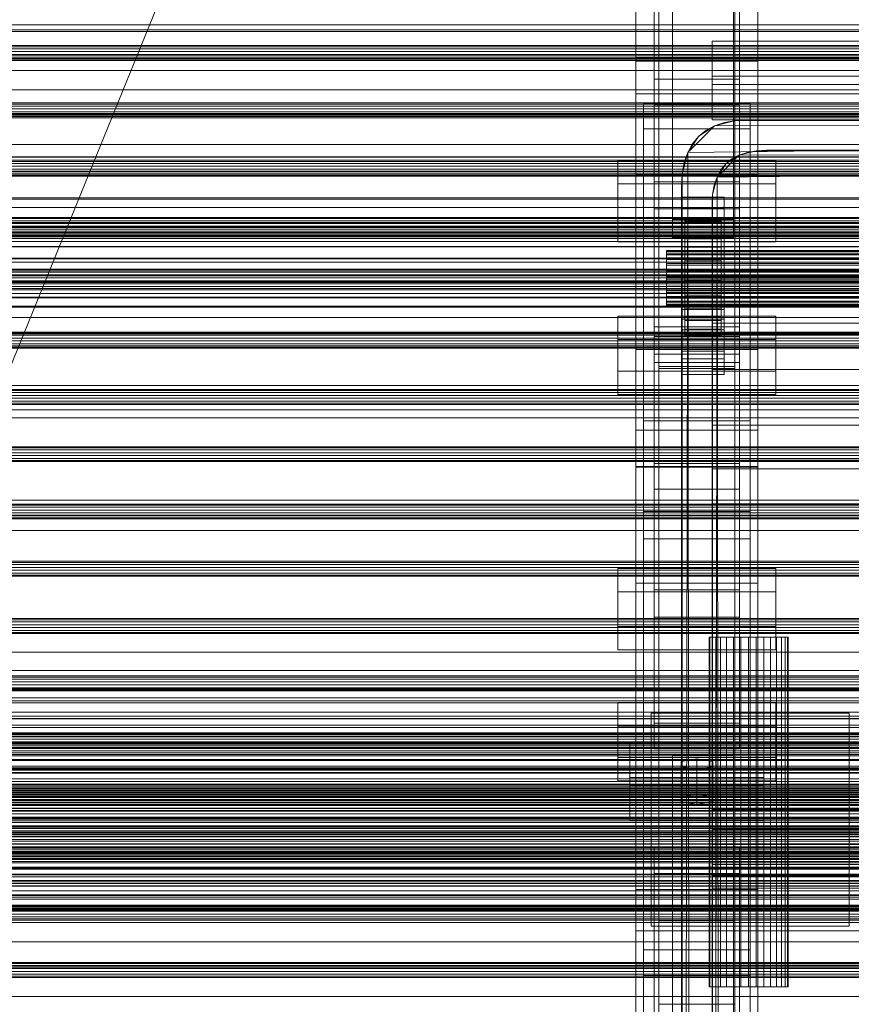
# Model space of a CAD drawing. Header units: millimetres. Extents: x -2233 to 65662, y -50530 to 6847.
# Tile 224 of 256: x -652 to -379, y -33506 to -33182. Entities that reach past the tile are written whole.
import ezdxf

# ---------------------------------------------------------------- set-up
doc = ezdxf.new("R2010")
doc.units = ezdxf.units.MM
for name, color, linetype, lineweight in [('COTAS_O', 1, 'Continuous', 0), ('frontal_C01', 7, 'Continuous', 0), ('frontal_C02', 7, 'Continuous', 0), ('frontal_C03', 7, 'Continuous', 0), ('frontal_dosificador', 7, 'Continuous', 0), ('frontal_mezcladora', 7, 'Continuous', 0), ('frontal_secador', 7, 'Continuous', 0)]:
    doc.layers.add(name, color=color, linetype=linetype, lineweight=lineweight)
doc.dimstyles.new('R19_100', dxfattribs={"dimtxt": 250, "dimasz": 150, "dimexe": 150, "dimexo": 80, "dimgap": 100, "dimtad": 1, "dimtih": 1, "dimtoh": 1, "dimdsep": 46, "dimcen": 0.09, "dimadec": 0, "dimazin": 0, "dimtfac": 1, "dimtdec": 4, "dimtofl": 0, "dimtmove": 0, "dimatfit": 3, "dimfxl": 1, "dimtolj": 1, "dimtzin": 0, "dimarcsym": 0})

# ---------------------------------------------------------------- blocks, each defined once
blk = doc.blocks.new('DIM_R32_39')
at = {"layer": 'COTAS_O'}
for p, q in [((-1725, -33700), (-1575, -33655)), ((1725, -33700), (1575, -33655)), ((-1725, -34400), (-1725, -33700)), ((-1725, -33700), (1725, -33700)), ((-1725, -33700), (-1575, -33745)), ((1725, -33700), (1575, -33745)), ((1725, -34400), (1725, -33700))]:
    blk.add_line(p, q, dxfattribs=at)
blk.add_text('3450 O', height=250, dxfattribs=at).set_placement((0, -33600))
blk = doc.blocks.new('DIM_R32_42')
at = {"layer": 'COTAS_O'}
for p, q in [((-650, -33700), (50, -33700)), ((50, -33700), (5, -33850)), ((50, -34900), (50, -33700)), ((50, -33700), (95, -33850)), ((50, -34900), (5, -34750)), ((50, -34900), (95, -34750)), ((-650, -34900), (50, -34900))]:
    blk.add_line(p, q, dxfattribs=at)
blk.add_text('1200 O', height=250, rotation=90, dxfattribs=at).set_placement((-50, -34300))

msp = doc.modelspace()

# ---------------------------------------------------------------- linework, layer by layer
at = {"layer": 'frontal_C01'}
for p, q in [((-450, -33194.59), (-450, -33043.584)), ((-410, -33043.584), (-410, -33194.59)), ((-450, -33232.964), (-450, -33081.958)), ((-410, -33232.964), (-410, -33081.958)), ((-425, -33203.46), (-425, -33189.122)), ((-425, -33189.122), (425, -33189.122)), ((-425, -33200.634), (-425, -33189.122)), ((-410, -33194.59), (-450, -33194.59)), ((-450, -33194.59), (-450, -33232.964)), ((-450, -33290.556), (-450, -33194.59)), ((-410, -33232.964), (-410, -33194.59)), ((-410, -33194.59), (-410, -33290.556)), ((-444, -33210.118), (-444, -33201.65)), ((-444, -33201.65), (-416, -33201.65)), ((-444, -33286.267), (-444, -33201.65)), ((425, -33200.634), (-425, -33200.634)), ((-425, -33200.634), (-425, -33214.972)), ((-416, -33201.65), (-416, -33210.118)), ((-416, -33201.65), (-416, -33286.267)), ((425, -33203.46), (-425, -33203.46)), ((-425, -33203.46), (-425, -33214.972)), ((-447.5, -33218.011), (-447.5, -33209.543)), ((-447.5, -33209.543), (-412.5, -33209.543)), ((-447.5, -33487.752), (-447.5, -33209.543)), ((-412.5, -33209.543), (-412.5, -33218.011)), ((-412.5, -33209.543), (-412.5, -33487.752)), ((-416, -33210.118), (-444, -33210.118)), ((-444, -33210.118), (-444, -33294.735)), ((-416, -33294.735), (-416, -33210.118)), ((-425, -33214.972), (425, -33214.972)), ((-412.5, -33218.011), (-447.5, -33218.011)), ((-447.5, -33496.219), (-447.5, -33218.011)), ((-412.5, -33496.219), (-412.5, -33218.011)), ((-450, -33232.964), (-410, -33232.964)), ((-450, -33328.93), (-450, -33232.964)), ((-410, -33328.93), (-410, -33232.964)), ((-456, -33297.614), (-456, -33279.55)), ((-456, -33279.55), (-404, -33279.55)), ((-456, -33287.225), (-456, -33279.55)), ((-404, -33279.55), (-404, -33297.614)), ((-404, -33279.55), (-404, -33287.225)), ((-404, -33287.225), (-456, -33287.225)), ((-456, -33287.225), (-456, -33305.289)), ((-416, -33286.267), (-444, -33286.267)), ((-444, -33286.267), (-444, -33294.735)), ((-416, -33294.735), (-416, -33286.267)), ((-404, -33305.289), (-404, -33287.225)), ((-410, -33290.556), (-450, -33290.556)), ((-450, -33290.556), (-450, -33328.93)), ((-450, -33629.261), (-450, -33290.556)), ((-410, -33328.93), (-410, -33290.556)), ((-410, -33290.556), (-410, -33629.261)), ((-444, -33294.735), (-416, -33294.735)), ((-442.5, -33323.439), (-442.5, -33296.047)), ((-442.5, -33296.047), (-417.5, -33296.047)), ((-442.5, -33296.047), (-442.5, -33478.29)), ((-417.5, -33296.75), (-442.5, -33296.75)), ((-442.5, -33296.75), (-442.5, -33322.736)), ((-442.5, -33913.664), (-442.5, -33296.75)), ((-417.5, -33296.047), (-417.5, -33323.439)), ((-417.5, -33478.29), (-417.5, -33296.047)), ((-417.5, -33322.736), (-417.5, -33296.75)), ((-417.5, -33296.75), (-417.5, -33913.664)), ((-404, -33297.614), (-456, -33297.614)), ((-456, -33297.614), (-456, -33305.289)), ((-404, -33305.289), (-404, -33297.614)), ((-456, -33305.289), (-404, -33305.289)), ((-447.5, -33313.977), (-447.5, -33305.509)), ((-447.5, -33305.509), (-412.5, -33305.509)), ((-447.5, -33583.718), (-447.5, -33305.509)), ((-412.5, -33305.509), (-412.5, -33313.977)), ((-412.5, -33305.509), (-412.5, -33583.718)), ((-412.5, -33313.977), (-447.5, -33313.977)), ((-447.5, -33592.186), (-447.5, -33313.977)), ((-425, -33329.738), (-425, -33315.399)), ((-425, -33315.399), (425, -33315.399)), ((-425, -33326.911), (-425, -33315.399)), ((-412.5, -33592.186), (-412.5, -33313.977)), ((-410, -33316.996), (-450, -33316.996)), ((-450, -33316.996), (-450, -33364.963)), ((-450, -33468.002), (-450, -33316.996)), ((-410, -33364.963), (-410, -33316.996)), ((-410, -33316.996), (-410, -33468.002)), ((-442.5, -33322.736), (-417.5, -33322.736)), ((-442.5, -33939.649), (-442.5, -33322.736)), ((-417.5, -33939.649), (-417.5, -33322.736)), ((-417.5, -33323.439), (-442.5, -33323.439)), ((-442.5, -33323.439), (-442.5, -33505.682)), ((-417.5, -33323.439), (-417.5, -33505.682)), ((-450, -33328.93), (-410, -33328.93)), ((-450, -33667.635), (-450, -33328.93)), ((-444, -33336.396), (-444, -33327.928)), ((-444, -33327.928), (-416, -33327.928)), ((-444, -33413.281), (-444, -33327.928)), ((425, -33326.911), (-425, -33326.911)), ((-425, -33326.911), (-425, -33341.25)), ((-416, -33327.928), (-416, -33336.396)), ((-416, -33327.928), (-416, -33413.281)), ((-410, -33667.635), (-410, -33328.93)), ((425, -33329.738), (-425, -33329.738)), ((-425, -33329.738), (-425, -33341.25)), ((-416, -33336.396), (-444, -33336.396)), ((-444, -33336.396), (-444, -33421.749)), ((-416, -33421.749), (-416, -33336.396)), ((-425, -33341.25), (425, -33341.25)), ((-450, -33364.963), (-410, -33364.963)), ((-450, -33515.969), (-450, -33364.963)), ((-410, -33515.969), (-410, -33364.963)), ((-456, -33424.629), (-456, -33406.564)), ((-456, -33406.564), (-404, -33406.564)), ((-456, -33414.239), (-456, -33406.564)), ((-404, -33406.564), (-404, -33424.629)), ((-404, -33406.564), (-404, -33414.239)), ((-416, -33413.281), (-444, -33413.281)), ((-444, -33413.281), (-444, -33421.749)), ((-416, -33421.749), (-416, -33413.281)), ((-404, -33414.239), (-456, -33414.239)), ((-456, -33414.239), (-456, -33432.303)), ((-404, -33432.303), (-404, -33414.239)), ((-452, -33433.76), (-452, -33419.648)), ((-452, -33419.648), (-408, -33419.648)), ((-452, -33431.16), (-452, -33419.648)), ((-408, -33419.648), (-408, -33433.76)), ((-408, -33419.648), (-408, -33431.16)), ((-444, -33421.749), (-416, -33421.749)), ((-404, -33424.629), (-456, -33424.629)), ((-456, -33424.629), (-456, -33432.303)), ((-438, -33429.527), (-438, -33423.882)), ((-438, -33423.882), (-418, -33423.882)), ((-438, -33562.219), (-438, -33423.882)), ((-430, -33425.011), (-435.196, -33425.857)), ((-435.196, -33425.857), (-435.196, -33427.551)), ((-435.196, -33437.369), (-435.196, -33425.857)), ((-424.804, -33425.857), (-430, -33425.011)), ((-430, -33436.523), (-430, -33425.011)), ((-424.804, -33427.551), (-424.804, -33425.857)), ((-424.804, -33437.369), (-424.804, -33425.857)), ((-418, -33423.882), (-418, -33429.527)), ((-418, -33423.882), (-418, -33562.219)), ((-404, -33432.303), (-404, -33424.629)), ((-418, -33429.527), (-438, -33429.527)), ((-438, -33429.527), (-438, -33567.864)), ((-435.196, -33427.551), (-430, -33428.398)), ((-435.196, -33439.063), (-435.196, -33427.551)), ((-430, -33428.398), (-424.804, -33427.551)), ((-430, -33428.398), (-430, -33439.91)), ((-424.804, -33439.063), (-424.804, -33427.551)), ((-418, -33567.864), (-418, -33429.527)), ((-456, -33432.303), (-404, -33432.303)), ((-408, -33431.16), (-452, -33431.16)), ((-452, -33431.16), (-452, -33445.273)), ((-408, -33445.273), (-408, -33431.16)), ((-408, -33433.76), (-452, -33433.76)), ((-452, -33433.76), (-452, -33445.273)), ((-408, -33445.273), (-408, -33433.76)), ((-435.196, -33437.369), (-430, -33436.523)), ((-435.196, -33439.063), (-435.196, -33437.369)), ((-430, -33439.91), (-435.196, -33439.063)), ((-430, -33436.523), (-424.804, -33437.369)), ((-424.804, -33439.063), (-430, -33439.91)), ((-424.804, -33437.369), (-424.804, -33439.063)), ((-425, -33456.015), (-425, -33441.677)), ((-425, -33441.677), (425, -33441.677)), ((-425, -33453.189), (-425, -33441.677)), ((-452, -33445.273), (-408, -33445.273)), ((-444, -33462.673), (-444, -33454.206)), ((-444, -33454.206), (-416, -33454.206)), ((-444, -33540.296), (-444, -33454.206)), ((425, -33453.189), (-425, -33453.189)), ((-425, -33453.189), (-425, -33467.528)), ((-416, -33454.206), (-416, -33462.673)), ((-416, -33454.206), (-416, -33540.296)), ((425, -33456.015), (-425, -33456.015)), ((-425, -33456.015), (-425, -33467.528)), ((-416, -33462.673), (-444, -33462.673)), ((-444, -33462.673), (-444, -33548.763)), ((-416, -33548.763), (-416, -33462.673)), ((-410, -33468.002), (-450, -33468.002)), ((-450, -33468.002), (-450, -33515.969)), ((-450, -33563.968), (-450, -33468.002)), ((-425, -33467.528), (425, -33467.528)), ((-410, -33515.969), (-410, -33468.002)), ((-410, -33468.002), (-410, -33563.968)), ((-417.5, -33478.29), (-442.5, -33478.29)), ((-442.5, -33478.29), (-442.5, -33505.682)), ((-417.5, -33505.682), (-417.5, -33478.29)), ((-450, -33492.834), (-450, -33481.544)), ((-450, -33481.544), (450, -33481.544)), ((-450, -33515.121), (-450, -33481.544)), ((-412.5, -33487.752), (-447.5, -33487.752)), ((-447.5, -33487.752), (-447.5, -33496.219)), ((-412.5, -33496.219), (-412.5, -33487.752)), ((450, -33492.834), (-450, -33492.834)), ((-450, -33492.834), (-450, -33526.411)), ((-447.5, -33496.219), (-412.5, -33496.219)), ((-442.5, -33505.682), (-417.5, -33505.682))]:
    msp.add_line(p, q, dxfattribs=at)
at = {"layer": 'frontal_C02'}
for p, q in [((-450, -33329.126), (-450, -32971.464)), ((-410, -32971.464), (-410, -33329.126)), ((-442.5, -33516.139), (-442.5, -32977.112)), ((-417.5, -32977.112), (-417.5, -33516.139)), ((-442.5, -33543.024), (-442.5, -33003.998)), ((-417.5, -33543.024), (-417.5, -33003.998)), ((-450, -33367.308), (-450, -33009.646)), ((-410, -33367.308), (-410, -33009.646)), ((-450, -33195.783), (-450, -33094.446)), ((-410, -33195.783), (-410, -33094.446)), ((-438, -33247.792), (-438, -33110.146)), ((-418, -33110.146), (-418, -33247.792)), ((-438, -33116.107), (-438, -33253.753)), ((-418, -33253.753), (-418, -33116.107)), ((-450, -33148.056), (-450, -33195.783)), ((-450, -33505.718), (-450, -33148.056)), ((-410, -33195.783), (-410, -33148.056)), ((-410, -33148.056), (-410, -33505.718)), ((-444, -33235.357), (-444, -33149.697)), ((-416, -33149.697), (-416, -33235.357)), ((-450, -33194.595), (-450, -33161.186)), ((-444, -33158.638), (-444, -33244.298)), ((-416, -33244.298), (-416, -33158.638)), ((-450, -33173.108), (-450, -33206.517)), ((450, -33194.595), (-450, -33194.595)), ((-450, -33194.595), (-450, -33206.517)), ((-450, -33195.783), (-410, -33195.783)), ((-450, -33553.445), (-450, -33195.783)), ((-410, -33553.445), (-410, -33195.783)), ((-450, -33206.517), (450, -33206.517)), ((-456, -33247.456), (-456, -33228.381)), ((-456, -33228.381), (-404, -33228.381)), ((-456, -33236.017), (-456, -33228.381)), ((-404, -33228.381), (-404, -33247.456)), ((-404, -33228.381), (-404, -33236.017)), ((-416, -33235.357), (-444, -33235.357)), ((-444, -33235.357), (-444, -33244.298)), ((-416, -33244.298), (-416, -33235.357)), ((-404, -33236.017), (-456, -33236.017)), ((-456, -33236.017), (-456, -33255.092)), ((-404, -33255.092), (-404, -33236.017)), ((-435, -33243.974), (-435, -33240.398)), ((-435, -33240.398), (-421, -33240.398)), ((-435, -33280.489), (-435, -33240.398)), ((-421, -33240.398), (-421, -33243.974)), ((-421, -33240.398), (-421, -33280.489)), ((-444, -33244.298), (-416, -33244.298)), ((-421, -33243.974), (-435, -33243.974)), ((-435, -33243.974), (-435, -33284.065)), ((-421, -33284.065), (-421, -33243.974)), ((-404, -33247.456), (-456, -33247.456)), ((-456, -33247.456), (-456, -33255.092)), ((-418, -33247.792), (-438, -33247.792)), ((-438, -33247.792), (-438, -33253.753)), ((-434, -33258.008), (-434, -33248.016)), ((-434, -33248.016), (-434, -33248.462)), ((-434, -33248.016), (-422, -33248.016)), ((-434, -33248.864), (-434, -33248.016)), ((-434, -33258.219), (-434, -33248.462)), ((-434, -33248.462), (-434, -33250.171)), ((-434, -33248.462), (-422, -33248.462)), ((-422, -33248.462), (-422, -33248.016)), ((-422, -33248.016), (-422, -33258.008)), ((-422, -33248.016), (-422, -33248.864)), ((-422, -33250.171), (-422, -33248.462)), ((-422, -33248.462), (-422, -33258.219)), ((-418, -33253.753), (-418, -33247.792)), ((-404, -33255.092), (-404, -33247.456)), ((-435, -33253.512), (-435, -33249.935)), ((-435, -33249.935), (-421, -33249.935)), ((-435, -33290.026), (-435, -33249.935)), ((-434, -33258.409), (-434, -33248.864)), ((-434, -33248.864), (-422, -33248.864)), ((-434, -33250.947), (-434, -33248.864)), ((-434, -33259.029), (-434, -33250.171)), ((-434, -33250.171), (-434, -33253.028)), ((-434, -33250.171), (-422, -33250.171)), ((-434, -33259.396), (-434, -33250.947)), ((-434, -33250.947), (-422, -33250.947)), ((-434, -33254.125), (-434, -33250.947)), ((-422, -33248.864), (-422, -33258.409)), ((-422, -33248.864), (-422, -33250.947)), ((-422, -33253.028), (-422, -33250.171)), ((-422, -33250.171), (-422, -33259.029)), ((-422, -33250.947), (-422, -33259.396)), ((-422, -33250.947), (-422, -33254.125)), ((-421, -33249.935), (-421, -33253.512)), ((-421, -33249.935), (-421, -33290.026)), ((-456, -33255.092), (-404, -33255.092)), ((-438, -33253.753), (-418, -33253.753)), ((-421, -33253.512), (-435, -33253.512)), ((-435, -33253.512), (-435, -33293.603)), ((-434, -33260.382), (-434, -33253.028)), ((-434, -33253.028), (-434, -33256.836)), ((-434, -33253.028), (-422, -33253.028)), ((-434, -33260.901), (-434, -33254.125)), ((-434, -33254.125), (-422, -33254.125)), ((-434, -33258.18), (-434, -33254.125)), ((-422, -33256.836), (-422, -33253.028)), ((-422, -33253.028), (-422, -33260.382)), ((-422, -33254.125), (-422, -33260.901)), ((-422, -33254.125), (-422, -33258.18)), ((-421, -33293.603), (-421, -33253.512)), ((-440, -33258.409), (-440, -33258.008)), ((-440, -33258.008), (-440, -33258.219)), ((-440, -33258.008), (440, -33258.008)), ((-440, -33258.219), (-440, -33259.029)), ((-440, -33258.219), (440, -33258.219)), ((-434, -33262.186), (-434, -33256.836)), ((-434, -33256.836), (-434, -33261.337)), ((-434, -33256.836), (-422, -33256.836)), ((-434, -33258.219), (-434, -33258.008)), ((-422, -33258.008), (-434, -33258.008)), ((-434, -33258.008), (-434, -33258.409)), ((-434, -33262.822), (-434, -33258.18)), ((-434, -33258.18), (-422, -33258.18)), ((-434, -33262.836), (-434, -33258.18)), ((-434, -33259.029), (-434, -33258.219)), ((-422, -33258.219), (-434, -33258.219)), ((-422, -33261.337), (-422, -33256.836)), ((-422, -33256.836), (-422, -33262.186)), ((-422, -33258.008), (-422, -33258.219)), ((-422, -33258.409), (-422, -33258.008)), ((-422, -33258.18), (-422, -33262.822)), ((-422, -33258.18), (-422, -33262.836)), ((-422, -33258.219), (-422, -33259.029)), ((-440, -33259.396), (-440, -33258.409)), ((-440, -33258.409), (440, -33258.409)), ((-440, -33259.029), (-440, -33260.382)), ((-440, -33259.029), (440, -33259.029)), ((-440, -33260.901), (-440, -33259.396)), ((-440, -33259.396), (440, -33259.396)), ((-440, -33260.382), (-440, -33262.186)), ((-440, -33260.382), (440, -33260.382)), ((-440, -33262.822), (-440, -33260.901)), ((-440, -33260.901), (440, -33260.901)), ((-422, -33258.409), (-434, -33258.409)), ((-434, -33258.409), (-434, -33259.396)), ((-434, -33260.382), (-434, -33259.029)), ((-422, -33259.029), (-434, -33259.029)), ((-422, -33259.396), (-434, -33259.396)), ((-434, -33259.396), (-434, -33260.901)), ((-434, -33262.186), (-434, -33260.382)), ((-422, -33260.382), (-434, -33260.382)), ((-422, -33260.901), (-434, -33260.901)), ((-434, -33260.901), (-434, -33262.822)), ((-434, -33261.337), (-434, -33264.318)), ((-422, -33261.337), (-434, -33261.337)), ((-434, -33261.337), (-434, -33266.224)), ((-422, -33259.396), (-422, -33258.409)), ((-422, -33259.029), (-422, -33260.382)), ((-422, -33260.901), (-422, -33259.396)), ((-422, -33260.382), (-422, -33262.186)), ((-422, -33262.822), (-422, -33260.901)), ((-422, -33264.318), (-422, -33261.337)), ((-422, -33266.224), (-422, -33261.337)), ((-440, -33262.186), (-440, -33264.318)), ((-440, -33262.186), (440, -33262.186)), ((-440, -33265.028), (-440, -33262.822)), ((-440, -33262.822), (440, -33262.822)), ((-440, -33264.318), (-440, -33266.633)), ((440, -33264.318), (-440, -33264.318)), ((-434, -33264.318), (-434, -33262.186)), ((-422, -33262.186), (-434, -33262.186)), ((-422, -33262.822), (-434, -33262.822)), ((-434, -33262.822), (-434, -33265.028)), ((-434, -33265.028), (-434, -33262.836)), ((-434, -33262.836), (-422, -33262.836)), ((-434, -33267.776), (-434, -33262.836)), ((-434, -33264.318), (-422, -33264.318)), ((-434, -33266.633), (-434, -33264.318)), ((-422, -33262.186), (-422, -33264.318)), ((-422, -33265.028), (-422, -33262.822)), ((-422, -33262.836), (-422, -33265.028)), ((-422, -33262.836), (-422, -33267.776)), ((-422, -33264.318), (-422, -33266.633)), ((-440, -33267.368), (-440, -33265.028)), ((-440, -33265.028), (440, -33265.028)), ((-440, -33266.633), (-440, -33268.973)), ((-440, -33266.633), (440, -33266.633)), ((-440, -33269.683), (-440, -33267.368)), ((-440, -33267.368), (440, -33267.368)), ((-422, -33265.028), (-434, -33265.028)), ((-434, -33265.028), (-434, -33267.368)), ((-434, -33266.633), (-434, -33266.224)), ((-434, -33266.224), (-434, -33271.164)), ((-434, -33266.224), (-422, -33266.224)), ((-434, -33268.973), (-434, -33266.633)), ((-422, -33266.633), (-434, -33266.633)), ((-434, -33267.368), (-434, -33267.776)), ((-422, -33267.368), (-434, -33267.368)), ((-434, -33267.368), (-434, -33269.683)), ((-434, -33267.776), (-422, -33267.776)), ((-434, -33272.663), (-434, -33267.776)), ((-422, -33267.368), (-422, -33265.028)), ((-422, -33271.164), (-422, -33266.224)), ((-422, -33266.224), (-422, -33266.633)), ((-422, -33266.633), (-422, -33268.973)), ((-422, -33267.776), (-422, -33267.368)), ((-422, -33269.683), (-422, -33267.368)), ((-422, -33267.776), (-422, -33272.663)), ((-440, -33268.973), (-440, -33271.178)), ((-440, -33268.973), (440, -33268.973)), ((-440, -33271.815), (-440, -33269.683)), ((-440, -33269.683), (440, -33269.683)), ((-440, -33271.178), (-440, -33273.099)), ((-440, -33271.178), (440, -33271.178)), ((-434, -33271.178), (-434, -33268.973)), ((-434, -33268.973), (-434, -33271.164)), ((-422, -33268.973), (-434, -33268.973)), ((-434, -33269.683), (-434, -33272.663)), ((-422, -33269.683), (-434, -33269.683)), ((-434, -33269.683), (-434, -33271.815)), ((-434, -33271.164), (-434, -33275.82)), ((-434, -33271.164), (-422, -33271.164)), ((-434, -33273.099), (-434, -33271.178)), ((-434, -33271.178), (-434, -33275.82)), ((-422, -33271.178), (-434, -33271.178)), ((-425, -33285.583), (-425, -33270.442)), ((-425, -33270.442), (425, -33270.442)), ((-425, -33281.896), (-425, -33270.442)), ((-422, -33271.164), (-422, -33268.973)), ((-422, -33268.973), (-422, -33271.178)), ((-422, -33272.663), (-422, -33269.683)), ((-422, -33271.815), (-422, -33269.683)), ((-422, -33275.82), (-422, -33271.164)), ((-422, -33275.82), (-422, -33271.178)), ((-422, -33271.178), (-422, -33273.099)), ((-440, -33273.619), (-440, -33271.815)), ((-440, -33271.815), (440, -33271.815)), ((-440, -33273.099), (-440, -33274.604)), ((-440, -33273.099), (440, -33273.099)), ((-440, -33274.972), (-440, -33273.619)), ((-440, -33273.619), (440, -33273.619)), ((-434, -33271.815), (-434, -33277.164)), ((-422, -33271.815), (-434, -33271.815)), ((-434, -33271.815), (-434, -33273.619)), ((-434, -33272.663), (-422, -33272.663)), ((-434, -33277.164), (-434, -33272.663)), ((-434, -33274.604), (-434, -33273.099)), ((-434, -33273.099), (-434, -33279.875)), ((-422, -33273.099), (-434, -33273.099)), ((-434, -33273.619), (-434, -33280.973)), ((-422, -33273.619), (-434, -33273.619)), ((-434, -33273.619), (-434, -33274.972)), ((-422, -33277.164), (-422, -33271.815)), ((-422, -33273.619), (-422, -33271.815)), ((-422, -33272.663), (-422, -33277.164)), ((-422, -33279.875), (-422, -33273.099)), ((-422, -33273.099), (-422, -33274.604)), ((-422, -33280.973), (-422, -33273.619)), ((-422, -33274.972), (-422, -33273.619)), ((-440, -33274.604), (-440, -33275.591)), ((-440, -33274.604), (440, -33274.604)), ((-440, -33275.781), (-440, -33274.972)), ((-440, -33274.972), (440, -33274.972)), ((-440, -33275.591), (-440, -33275.993)), ((-440, -33275.591), (440, -33275.591)), ((-440, -33275.993), (-440, -33275.781)), ((-440, -33275.781), (440, -33275.781)), ((-440, -33275.993), (440, -33275.993)), ((-435, -33291.037), (-435, -33277.327)), ((-435, -33277.327), (-421, -33277.327)), ((-435, -33284.963), (-435, -33277.327)), ((-434, -33275.591), (-434, -33274.604)), ((-434, -33274.604), (-434, -33283.053)), ((-422, -33274.604), (-434, -33274.604)), ((-434, -33274.972), (-434, -33283.829)), ((-422, -33274.972), (-434, -33274.972)), ((-434, -33274.972), (-434, -33275.781)), ((-434, -33275.993), (-434, -33275.591)), ((-434, -33275.591), (-434, -33285.137)), ((-422, -33275.591), (-434, -33275.591)), ((-434, -33275.781), (-434, -33285.538)), ((-422, -33275.781), (-434, -33275.781)), ((-434, -33275.781), (-434, -33275.993)), ((-434, -33275.82), (-434, -33279.875)), ((-434, -33275.82), (-422, -33275.82)), ((-434, -33275.993), (-434, -33285.984)), ((-422, -33275.993), (-434, -33275.993)), ((-434, -33277.164), (-422, -33277.164)), ((-434, -33280.973), (-434, -33277.164)), ((-422, -33283.053), (-422, -33274.604)), ((-422, -33274.604), (-422, -33275.591)), ((-422, -33283.829), (-422, -33274.972)), ((-422, -33275.781), (-422, -33274.972)), ((-422, -33285.137), (-422, -33275.591)), ((-422, -33275.591), (-422, -33275.993)), ((-422, -33285.538), (-422, -33275.781)), ((-422, -33275.993), (-422, -33275.781)), ((-422, -33279.875), (-422, -33275.82)), ((-422, -33285.984), (-422, -33275.993)), ((-422, -33277.164), (-422, -33280.973)), ((-421, -33277.327), (-421, -33291.037)), ((-421, -33277.327), (-421, -33284.963)), ((-421, -33280.489), (-435, -33280.489)), ((-435, -33280.489), (-435, -33284.065)), ((-434, -33279.875), (-434, -33283.053)), ((-434, -33279.875), (-422, -33279.875)), ((-434, -33280.973), (-422, -33280.973)), ((-434, -33283.829), (-434, -33280.973)), ((-422, -33283.053), (-422, -33279.875)), ((-422, -33280.973), (-422, -33283.829)), ((-421, -33284.065), (-421, -33280.489)), ((-444, -33292.029), (-444, -33283.087)), ((-444, -33283.087), (-416, -33283.087)), ((-444, -33369.48), (-444, -33283.087)), ((-435, -33284.065), (-421, -33284.065)), ((-434, -33283.053), (-434, -33285.137)), ((-434, -33283.053), (-422, -33283.053)), ((-434, -33283.829), (-422, -33283.829)), ((-434, -33285.538), (-434, -33283.829)), ((425, -33281.896), (-425, -33281.896)), ((-425, -33281.896), (-425, -33297.037)), ((-422, -33285.137), (-422, -33283.053)), ((-422, -33283.829), (-422, -33285.538)), ((-416, -33283.087), (-416, -33292.029)), ((-416, -33283.087), (-416, -33369.48)), ((-421, -33284.963), (-435, -33284.963)), ((-435, -33284.963), (-435, -33298.674)), ((-434, -33285.137), (-434, -33285.984)), ((-434, -33285.137), (-422, -33285.137)), ((-434, -33285.538), (-422, -33285.538)), ((-434, -33285.984), (-434, -33285.538)), ((-434, -33285.984), (-422, -33285.984)), ((425, -33285.583), (-425, -33285.583)), ((-425, -33285.583), (-425, -33297.037)), ((-422, -33285.984), (-422, -33285.137)), ((-422, -33285.538), (-422, -33285.984)), ((-421, -33298.674), (-421, -33284.963)), ((-421, -33290.026), (-435, -33290.026)), ((-435, -33290.026), (-435, -33293.603)), ((-421, -33293.603), (-421, -33290.026)), ((-416, -33292.029), (-444, -33292.029)), ((-444, -33292.029), (-444, -33378.421)), ((-421, -33291.037), (-435, -33291.037)), ((-435, -33291.037), (-435, -33298.674)), ((-435, -33293.603), (-421, -33293.603)), ((-421, -33298.674), (-421, -33291.037)), ((-416, -33378.421), (-416, -33292.029)), ((-425, -33297.037), (425, -33297.037)), ((-435, -33298.674), (-421, -33298.674)), ((-410, -33329.126), (-450, -33329.126)), ((-450, -33329.126), (-450, -33367.308)), ((-450, -33686.788), (-450, -33329.126)), ((-410, -33367.308), (-410, -33329.126)), ((-410, -33329.126), (-410, -33686.788)), ((-447.5, -33352.688), (-447.5, -33343.746)), ((-447.5, -33343.746), (-412.5, -33343.746)), ((-447.5, -33525.111), (-447.5, -33343.746)), ((-412.5, -33343.746), (-412.5, -33352.688)), ((-412.5, -33343.746), (-412.5, -33525.111)), ((-412.5, -33352.688), (-447.5, -33352.688)), ((-447.5, -33534.052), (-447.5, -33352.688)), ((-412.5, -33534.052), (-412.5, -33352.688)), ((-456, -33381.579), (-456, -33362.504)), ((-456, -33362.504), (-404, -33362.504)), ((-456, -33370.14), (-456, -33362.504)), ((-404, -33362.504), (-404, -33381.579)), ((-404, -33362.504), (-404, -33370.14)), ((-450, -33367.308), (-410, -33367.308)), ((-450, -33724.97), (-450, -33367.308)), ((-410, -33724.97), (-410, -33367.308)), ((-404, -33370.14), (-456, -33370.14)), ((-456, -33370.14), (-456, -33389.216)), ((-416, -33369.48), (-444, -33369.48)), ((-444, -33369.48), (-444, -33378.421)), ((-416, -33378.421), (-416, -33369.48)), ((-404, -33389.216), (-404, -33370.14)), ((-444, -33378.421), (-416, -33378.421)), ((-404, -33381.579), (-456, -33381.579)), ((-456, -33381.579), (-456, -33389.216)), ((-404, -33389.216), (-404, -33381.579)), ((-456, -33389.216), (-404, -33389.216)), ((-425, -33463.437), (-425, -33448.296)), ((-425, -33448.296), (425, -33448.296)), ((-425, -33459.75), (-425, -33448.296)), ((-444, -33469.882), (-444, -33460.941)), ((-444, -33460.941), (-416, -33460.941)), ((-444, -33548.311), (-444, -33460.941)), ((425, -33459.75), (-425, -33459.75)), ((-425, -33459.75), (-425, -33474.891)), ((-416, -33460.941), (-416, -33469.882)), ((-416, -33460.941), (-416, -33548.311)), ((425, -33463.437), (-425, -33463.437)), ((-425, -33463.437), (-425, -33474.891)), ((-416, -33469.882), (-444, -33469.882)), ((-444, -33469.882), (-444, -33557.252)), ((-416, -33557.252), (-416, -33469.882)), ((-425, -33474.891), (425, -33474.891))]:
    msp.add_line(p, q, dxfattribs=at)
at = {"layer": 'frontal_C03'}
for p, q in [((1250, -33190.61), (-1250, -33190.61)), ((1250, -33190.996), (-1250, -33190.996)), ((1250, -33191.662), (-1250, -33191.662)), ((-1250, -33192.595), (1250, -33192.595)), ((1250, -33193.536), (-1250, -33193.536)), ((1250, -33194.469), (-1250, -33194.469)), ((1250, -33195.135), (-1250, -33195.135)), ((1250, -33195.521), (-1250, -33195.521)), ((1250, -33209.444), (-1250, -33209.444)), ((1250, -33209.83), (-1250, -33209.83)), ((1250, -33210.496), (-1250, -33210.496)), ((-1250, -33211.429), (1250, -33211.429)), ((1250, -33212.37), (-1250, -33212.37)), ((1250, -33213.303), (-1250, -33213.303)), ((1250, -33213.969), (-1250, -33213.969)), ((1250, -33214.355), (-1250, -33214.355)), ((1250, -33227.209), (-1250, -33227.209)), ((1250, -33227.295), (-1250, -33227.295)), ((1250, -33228.278), (-1250, -33228.278)), ((1250, -33228.664), (-1250, -33228.664)), ((1250, -33229.33), (-1250, -33229.33)), ((-1250, -33230.262), (1250, -33230.262)), ((1250, -33231.204), (-1250, -33231.204)), ((1250, -33231.908), (-1250, -33231.908)), ((1250, -33232.137), (-1250, -33232.137)), ((1250, -33232.152), (-1250, -33232.152)), ((1250, -33232.802), (-1250, -33232.802)), ((1250, -33233.189), (-1250, -33233.189)), ((1250, -33240.675), (-1250, -33240.675)), ((1250, -33241.042), (-1250, -33241.042)), ((1250, -33247.112), (-1250, -33247.112)), ((1250, -33247.498), (-1250, -33247.498)), ((1250, -33248.164), (-1250, -33248.164)), ((1496, -33248.815), (-1496, -33248.815)), ((1496, -33248.842), (-1496, -33248.842)), ((1496, -33250.284), (-1496, -33250.284)), ((1496, -33250.36), (-1496, -33250.36)), ((-1250, -33249.096), (1250, -33249.096)), ((1250, -33250.038), (-1250, -33250.038)), ((1250, -33250.97), (-1250, -33250.97)), ((1250, -33251.636), (-1250, -33251.636)), ((1496, -33253.024), (-1496, -33253.024)), ((1496, -33253.138), (-1496, -33253.138)), ((1250, -33252.022), (-1250, -33252.022)), ((1250, -33252.178), (-1250, -33252.178)), ((-1250, -33252.61), (1250, -33252.61)), ((1496, -33256.618), (-1496, -33256.618)), ((-1496, -33256.753), (1496, -33256.753)), ((1496, -33260.52), (-1496, -33260.52)), ((1496, -33260.655), (-1496, -33260.655)), ((1496, -33264.135), (-1496, -33264.135)), ((1496, -33264.249), (-1496, -33264.249)), ((1250, -33264.663), (-1250, -33264.663)), ((1496, -33266.913), (-1496, -33266.913)), ((1496, -33266.989), (-1496, -33266.989)), ((1250, -33265.095), (-1250, -33265.095)), ((1250, -33265.946), (-1250, -33265.946)), ((1250, -33266.332), (-1250, -33266.332)), ((1250, -33266.998), (-1250, -33266.998)), ((-1250, -33267.93), (1250, -33267.93)), ((1496, -33268.431), (-1496, -33268.431)), ((1496, -33268.457), (-1496, -33268.457)), ((1250, -33268.872), (-1250, -33268.872)), ((1250, -33269.804), (-1250, -33269.804)), ((1250, -33270.47), (-1250, -33270.47)), ((1250, -33270.856), (-1250, -33270.856)), ((1250, -33276.231), (-1250, -33276.231)), ((1250, -33276.597), (-1250, -33276.597)), ((1250, -33284.78), (-1250, -33284.78)), ((1250, -33285.12), (-1250, -33285.12)), ((1250, -33285.166), (-1250, -33285.166)), ((1250, -33285.365), (-1250, -33285.365)), ((1250, -33285.832), (-1250, -33285.832)), ((-1250, -33286.764), (1250, -33286.764)), ((1250, -33287.706), (-1250, -33287.706)), ((1250, -33288.638), (-1250, -33288.638)), ((1250, -33289.304), (-1250, -33289.304)), ((1250, -33289.69), (-1250, -33289.69)), ((1250, -33289.978), (-1250, -33289.978)), ((1250, -33290.064), (-1250, -33290.064)), ((1250, -33303.614), (-1250, -33303.614)), ((1250, -33304), (-1250, -33304)), ((1250, -33304.666), (-1250, -33304.666)), ((-1250, -33305.598), (1250, -33305.598)), ((1250, -33306.54), (-1250, -33306.54)), ((1250, -33307.472), (-1250, -33307.472)), ((1250, -33308.138), (-1250, -33308.138)), ((1250, -33308.524), (-1250, -33308.524)), ((1250, -33322.448), (-1250, -33322.448)), ((1250, -33322.834), (-1250, -33322.834)), ((1250, -33323.5), (-1250, -33323.5)), ((-1250, -33324.432), (1250, -33324.432)), ((1250, -33325.374), (-1250, -33325.374)), ((1250, -33326.306), (-1250, -33326.306)), ((1250, -33326.972), (-1250, -33326.972)), ((1250, -33327.358), (-1250, -33327.358)), ((1250, -33341.281), (-1250, -33341.281)), ((1250, -33341.668), (-1250, -33341.668)), ((1250, -33342.333), (-1250, -33342.333)), ((-1250, -33343.266), (1250, -33343.266)), ((1250, -33344.207), (-1250, -33344.207)), ((1250, -33345.14), (-1250, -33345.14)), ((1250, -33345.806), (-1250, -33345.806)), ((1250, -33346.192), (-1250, -33346.192)), ((1250, -33360.115), (-1250, -33360.115)), ((1250, -33360.501), (-1250, -33360.501)), ((1250, -33361.167), (-1250, -33361.167)), ((-1250, -33362.1), (1250, -33362.1)), ((1250, -33363.041), (-1250, -33363.041)), ((1250, -33363.974), (-1250, -33363.974)), ((1250, -33364.64), (-1250, -33364.64)), ((1250, -33365.026), (-1250, -33365.026)), ((1250, -33378.949), (-1250, -33378.949)), ((1250, -33379.335), (-1250, -33379.335)), ((1250, -33380.001), (-1250, -33380.001)), ((-1250, -33380.934), (1250, -33380.934)), ((1250, -33381.875), (-1250, -33381.875)), ((1250, -33382.808), (-1250, -33382.808)), ((1250, -33383.473), (-1250, -33383.473)), ((1250, -33383.86), (-1250, -33383.86)), ((1250, -33397.783), (-1250, -33397.783)), ((1250, -33398.169), (-1250, -33398.169)), ((1250, -33398.835), (-1250, -33398.835)), ((-1250, -33399.767), (1250, -33399.767)), ((1250, -33400.709), (-1250, -33400.709)), ((1250, -33401.641), (-1250, -33401.641)), ((1250, -33402.307), (-1250, -33402.307)), ((1250, -33402.694), (-1250, -33402.694)), ((1250, -33411.781), (-1250, -33411.781)), ((1250, -33411.867), (-1250, -33411.867)), ((1250, -33416.48), (-1250, -33416.48)), ((1250, -33416.617), (-1250, -33416.617)), ((1250, -33416.724), (-1250, -33416.724)), ((1250, -33417.003), (-1250, -33417.003)), ((1250, -33417.669), (-1250, -33417.669)), ((1250, -33417.737), (-1250, -33417.737)), ((1250, -33417.804), (-1250, -33417.804)), ((-1250, -33418.601), (1250, -33418.601)), ((1250, -33419.543), (-1250, -33419.543)), ((1250, -33420.475), (-1250, -33420.475)), ((1250, -33421.141), (-1250, -33421.141)), ((1250, -33421.408), (-1250, -33421.408)), ((1250, -33421.527), (-1250, -33421.527)), ((1250, -33421.599), (-1250, -33421.599)), ((1250, -33425.248), (-1250, -33425.248)), ((1250, -33425.614), (-1250, -33425.614)), ((1250, -33428.258), (-1250, -33428.258)), ((1250, -33428.544), (-1250, -33428.544)), ((1496, -33432.469), (-1496, -33432.469)), ((1496, -33432.496), (-1496, -33432.496)), ((1496, -33433.387), (-1496, -33433.387)), ((1496, -33433.414), (-1496, -33433.414)), ((1496, -33433.937), (-1496, -33433.937)), ((1496, -33434.014), (-1496, -33434.014)), ((1496, -33434.856), (-1496, -33434.856)), ((1496, -33434.932), (-1496, -33434.932)), ((1250, -33435.451), (-1250, -33435.451)), ((1250, -33435.837), (-1250, -33435.837)), ((1496, -33436.677), (-1496, -33436.677)), ((1496, -33436.791), (-1496, -33436.791)), ((1496, -33437.596), (-1496, -33437.596)), ((1496, -33437.71), (-1496, -33437.71)), ((1250, -33436.503), (-1250, -33436.503)), ((1250, -33436.75), (-1250, -33436.75)), ((-1250, -33437.182), (1250, -33437.182)), ((1250, -33437.244), (-1250, -33437.244)), ((-1250, -33437.435), (1250, -33437.435)), ((-1250, -33437.581), (1250, -33437.581)), ((1250, -33438.377), (-1250, -33438.377)), ((1250, -33439.309), (-1250, -33439.309)), ((1496, -33440.271), (-1496, -33440.271)), ((-1496, -33440.406), (1496, -33440.406)), ((1496, -33441.19), (-1496, -33441.19)), ((-1496, -33441.325), (1496, -33441.325)), ((1250, -33439.975), (-1250, -33439.975)), ((1250, -33440.361), (-1250, -33440.361)), ((1496, -33444.173), (-1496, -33444.173)), ((1496, -33444.308), (-1496, -33444.308)), ((1496, -33445.092), (-1496, -33445.092)), ((1496, -33445.227), (-1496, -33445.227)), ((1496, -33447.788), (-1496, -33447.788)), ((1496, -33447.903), (-1496, -33447.903)), ((1496, -33448.707), (-1496, -33448.707)), ((1496, -33448.821), (-1496, -33448.821)), ((1250, -33446.998), (-1250, -33446.998)), ((1250, -33447.336), (-1250, -33447.336)), ((1250, -33449.235), (-1250, -33449.235)), ((1496, -33450.566), (-1496, -33450.566)), ((1496, -33450.643), (-1496, -33450.643)), ((1496, -33451.485), (-1496, -33451.485)), ((1496, -33451.561), (-1496, -33451.561)), ((1496, -33452.084), (-1496, -33452.084)), ((1496, -33452.111), (-1496, -33452.111)), ((1250, -33449.667), (-1250, -33449.667)), ((1496, -33453.003), (-1496, -33453.003)), ((1496, -33453.029), (-1496, -33453.029)), ((1250, -33454.285), (-1250, -33454.285)), ((1250, -33454.671), (-1250, -33454.671)), ((1250, -33455.337), (-1250, -33455.337)), ((1250, -33456.036), (-1250, -33456.036)), ((-1250, -33456.269), (1250, -33456.269)), ((1250, -33456.322), (-1250, -33456.322)), ((1250, -33457.211), (-1250, -33457.211)), ((1250, -33458.143), (-1250, -33458.143)), ((1250, -33458.809), (-1250, -33458.809)), ((1250, -33459.195), (-1250, -33459.195)), ((1250, -33460.803), (-1250, -33460.803)), ((1250, -33461.169), (-1250, -33461.169)), ((1250, -33462.981), (-1250, -33462.981)), ((1250, -33463.172), (-1250, -33463.172)), ((1250, -33466.775), (-1250, -33466.775)), ((1250, -33466.842), (-1250, -33466.842)), ((1250, -33469.693), (-1250, -33469.693)), ((1250, -33469.937), (-1250, -33469.937)), ((1250, -33473.119), (-1250, -33473.119)), ((1250, -33473.505), (-1250, -33473.505)), ((1250, -33474.171), (-1250, -33474.171)), ((1250, -33474.55), (-1250, -33474.55)), ((1250, -33474.636), (-1250, -33474.636)), ((-1250, -33475.103), (1250, -33475.103)), ((1250, -33476.045), (-1250, -33476.045)), ((1250, -33476.977), (-1250, -33476.977)), ((1250, -33477.643), (-1250, -33477.643)), ((1250, -33478.029), (-1250, -33478.029)), ((1250, -33491.952), (-1250, -33491.952)), ((1250, -33492.339), (-1250, -33492.339)), ((1250, -33493.005), (-1250, -33493.005)), ((-1250, -33493.937), (1250, -33493.937)), ((1250, -33494.879), (-1250, -33494.879)), ((1250, -33495.811), (-1250, -33495.811)), ((1250, -33496.477), (-1250, -33496.477)), ((1250, -33496.863), (-1250, -33496.863))]:
    msp.add_line(p, q, dxfattribs=at)
at = {"layer": 'frontal_dosificador'}
for p, q in [((-820, -33700), (-250, -32300)), ((-230, -33280), (-1770, -33280)), ((-230, -33340), (-1770, -33340))]:
    msp.add_line(p, q, dxfattribs=at)
at = {"layer": 'frontal_mezcladora'}
for p, q in [((-980, -33340), (-80, -33340)), ((-980, -33390), (-80, -33390)), ((-950, -33428.8), (-160, -33428.8)), ((-950, -33429.522), (-160, -33429.522)), ((-950, -33431.64), (-160, -33431.64)), ((-950, -33435.009), (-160, -33435.009)), ((-950, -33439.4), (-160, -33439.4)), ((-950, -33444.513), (-160, -33444.513)), ((-160, -33450), (-950, -33450)), ((-950, -33455.487), (-160, -33455.487)), ((-950, -33460.6), (-160, -33460.6)), ((-950, -33464.991), (-160, -33464.991)), ((-950, -33468.36), (-160, -33468.36)), ((-950, -33470.478), (-160, -33470.478)), ((-950, -33471.2), (-160, -33471.2))]:
    msp.add_line(p, q, dxfattribs=at)
at = {"layer": 'frontal_secador'}
for p, q in [((1250, -33183.856), (-1250, -33183.856)), ((1250, -33185.455), (-1250, -33185.455)), ((1250, -33186), (-1250, -33186)), ((1360, -33193.5), (-1360, -33193.5)), ((1360, -33194.863), (-1360, -33194.863)), ((1250, -33193.75), (-1250, -33193.75)), ((1360, -33198.859), (-1360, -33198.859)), ((1360, -33205.216), (-1360, -33205.216)), ((1250, -33212.924), (-1250, -33212.924)), ((1360, -33213.5), (-1360, -33213.5)), ((413, -33215), (-433.02, -33225.78)), ((413, -33215), (-424.22, -33216.98)), ((-417.18, -33215.22), (-424.22, -33216.98)), ((-424.22, -33216.98), (-420.92, -33215.88)), ((-420.92, -33215.88), (-417.18, -33215.22)), ((-417.18, -33215.22), (-413, -33215)), ((413, -33215), (-417.18, -33215.22)), ((-413, -33215), (413, -33215)), ((-424.22, -33216.98), (-433.02, -33225.78)), ((-424.22, -33216.98), (-429.5, -33220.5)), ((-429.5, -33220.5), (-427.08, -33218.52)), ((-427.08, -33218.52), (-424.22, -33216.98)), ((-429.5, -33220.5), (-433.02, -33225.78)), ((-431.48, -33222.92), (-429.5, -33220.5)), ((1360, -33223.147), (-1360, -33223.147)), ((-433.02, -33225.78), (-435, -34283)), ((-433.02, -33225.78), (-434.78, -33232.82)), ((-434.12, -33229.08), (-433.02, -33225.78)), ((-433.02, -33225.78), (-431.48, -33222.92)), ((-433.02, -33225.78), (-431.48, -34297.08)), ((407, -33225), (-423.38, -33233.82)), ((407, -33225), (-416.18, -33226.62)), ((-410.42, -33225.18), (-416.18, -33226.62)), ((-416.18, -33226.62), (-413.48, -33225.72)), ((-413.48, -33225.72), (-410.42, -33225.18)), ((-410.42, -33225.18), (-407, -33225)), ((407, -33225), (-410.42, -33225.18)), ((-407, -33225), (407, -33225)), ((-434.78, -33232.82), (-434.12, -33229.08)), ((-416.18, -33226.62), (-423.38, -33233.82)), ((-416.18, -33226.62), (-420.5, -33229.5)), ((-420.5, -33229.5), (-418.52, -33227.88)), ((-418.52, -33227.88), (-416.18, -33226.62)), ((-420.5, -33229.5), (-423.38, -33233.82)), ((-423.38, -33233.82), (-422.12, -33231.48)), ((-422.12, -33231.48), (-420.5, -33229.5)), ((-1360, -33233.5), (1360, -33233.5)), ((-1250, -33233.5), (1250, -33233.5)), ((-435, -33237), (-434.78, -33232.82)), ((-434.78, -33232.82), (-435, -34283)), ((-423.38, -33233.82), (-425, -34277)), ((-423.38, -33233.82), (-424.82, -33239.58)), ((-424.28, -33236.52), (-423.38, -33233.82)), ((-423.38, -33233.82), (-422.12, -34288.52)), ((-435, -34283), (-435, -33237)), ((-424.82, -33239.58), (-424.28, -33236.52)), ((-425, -33243), (-424.82, -33239.58)), ((-424.82, -33239.58), (-425, -34277)), ((1360, -33243.853), (-1360, -33243.853)), ((-425, -34277), (-425, -33243)), ((-1400, -33250), (1400, -33250)), ((-1250, -33250), (1250, -33250)), ((1360, -33253.5), (-1360, -33253.5)), ((1250, -33254.076), (-1250, -33254.076)), ((-1250, -33255), (1250, -33255)), ((1360, -33261.784), (-1360, -33261.784)), ((1360, -33268.141), (-1360, -33268.141)), ((1360, -33272.137), (-1360, -33272.137)), ((1360, -33273.5), (-1360, -33273.5)), ((1250, -33273.25), (-1250, -33273.25)), ((1250, -33289.715), (-1250, -33289.715)), ((1250, -33302.349), (-1250, -33302.349)), ((1250, -33310.291), (-1250, -33310.291)), ((1250, -33313), (-1250, -33313)), ((-1250, -33345), (1250, -33345)), ((-1250, -33350), (1250, -33350)), ((-425.75, -33385), (-426, -33385)), ((-426, -33500), (-426, -33385)), ((-425.01, -33385), (-425.75, -33385)), ((-425.75, -33500), (-425.75, -33385)), ((-423.809, -33385), (-425.01, -33385)), ((-425.01, -33500), (-425.01, -33385)), ((-422.192, -33385), (-423.809, -33385)), ((-423.809, -33500), (-423.809, -33385)), ((-420.222, -33385), (-422.192, -33385)), ((-422.192, -33500), (-422.192, -33385)), ((-417.975, -33385), (-420.222, -33385)), ((-420.222, -33500), (-420.222, -33385)), ((-415.536, -33385), (-417.975, -33385)), ((-417.975, -33500), (-417.975, -33385)), ((-413, -33385), (-415.536, -33385)), ((-415.536, -33500), (-415.536, -33385)), ((-413, -33385), (-410.464, -33385)), ((-413, -33385), (-413, -33500)), ((-410.464, -33385), (-408.025, -33385)), ((-410.464, -33500), (-410.464, -33385)), ((-408.025, -33385), (-405.778, -33385)), ((-408.025, -33500), (-408.025, -33385)), ((-405.778, -33385), (-403.808, -33385)), ((-405.778, -33500), (-405.778, -33385)), ((-403.808, -33385), (-402.191, -33385)), ((-403.808, -33500), (-403.808, -33385)), ((-402.191, -33385), (-400.99, -33385)), ((-402.191, -33500), (-402.191, -33385)), ((-400.99, -33385), (-400.25, -33385)), ((-400.99, -33500), (-400.99, -33385)), ((-400.25, -33385), (-400, -33385)), ((-400.25, -33500), (-400.25, -33385)), ((-400, -33500), (-400, -33385)), ((-1250, -33396), (1250, -33396)), ((-1250, -33402), (1250, -33402)), ((-1250, -33405), (1250, -33405)), ((1250, -33406), (-1250, -33406)), ((-1250, -33406.659), (1250, -33406.659)), ((1250, -33409.659), (-1250, -33409.659)), ((-445, -33410), (-380, -33410)), ((-445, -33480), (-445, -33410)), ((-380, -33480), (-380, -33410)), ((-1250, -33411), (1250, -33411)), ((1250, -33414), (-1250, -33414)), ((-1250, -33414.728), (1250, -33414.728)), ((-1250, -33417.588), (1250, -33417.588)), ((1250, -33417.611), (-1250, -33417.611)), ((1250, -33417.728), (-1250, -33417.728)), ((-1250, -33419.387), (1250, -33419.387)), ((1250, -33419.918), (-1250, -33419.918)), ((-1250, -33420), (1250, -33420)), ((1250, -33420.588), (-1250, -33420.588)), ((1250, -33422.387), (-1250, -33422.387)), ((1250, -33423), (-1250, -33423)), ((-1250, -33423.65), (1250, -33423.65)), ((1250, -33424), (-1250, -33424)), ((1250, -33427.382), (-1250, -33427.382)), ((-1250, -33428), (1250, -33428)), ((1250, -33429.689), (-1250, -33429.689)), ((1250, -33434), (-1250, -33434)), ((1250, -33434.545), (-1250, -33434.545)), ((1250, -33436), (-1250, -33436)), ((1250, -33436.144), (-1250, -33436.144)), ((1250, -33436.709), (-1250, -33436.709)), ((1250, -33438.686), (-1250, -33438.686)), ((1320, -33442), (-1320, -33442)), ((1320, -33442.273), (-1320, -33442.273)), ((1250, -33440), (-1250, -33440)), ((1250, -33442), (-1250, -33442)), ((1320, -33443.072), (-1320, -33443.072)), ((1320, -33444.343), (-1320, -33444.343)), ((1320, -33446), (-1320, -33446)), ((1250, -33444.651), (-1250, -33444.651)), ((1250, -33445.859), (-1250, -33445.859)), ((-1250, -33446), (1250, -33446)), ((1320, -33447.929), (-1320, -33447.929)), ((-1320, -33450), (1320, -33450)), ((1320, -33452.071), (-1320, -33452.071)), ((-1250, -33450), (1250, -33450)), ((1320, -33454), (-1320, -33454)), ((1320, -33455.657), (-1320, -33455.657)), ((1250, -33454.141), (-1250, -33454.141)), ((1320, -33456.928), (-1320, -33456.928)), ((1320, -33457.727), (-1320, -33457.727)), ((1320, -33458), (-1320, -33458)), ((1250, -33457.285), (-1250, -33457.285)), ((1250, -33458), (-1250, -33458)), ((1250, -33461.314), (-1250, -33461.314)), ((1250, -33463.856), (-1250, -33463.856)), ((1250, -33465.455), (-1250, -33465.455)), ((1250, -33466), (-1250, -33466)), ((1360, -33473.5), (-1360, -33473.5)), ((1360, -33474.863), (-1360, -33474.863)), ((1250, -33473.75), (-1250, -33473.75)), ((1360, -33478.859), (-1360, -33478.859)), ((-445, -33480), (-380, -33480)), ((1360, -33485.216), (-1360, -33485.216)), ((1360, -33493.5), (-1360, -33493.5)), ((1250, -33492.924), (-1250, -33492.924)), ((-425.75, -33500), (-426, -33500)), ((-425.01, -33500), (-425.75, -33500)), ((-423.809, -33500), (-425.01, -33500)), ((-422.192, -33500), (-423.809, -33500)), ((-420.222, -33500), (-422.192, -33500)), ((-417.975, -33500), (-420.222, -33500)), ((-415.536, -33500), (-417.975, -33500)), ((-415.536, -33500), (-413, -33500)), ((-413, -33500), (-410.464, -33500)), ((-410.464, -33500), (-408.025, -33500)), ((-408.025, -33500), (-405.778, -33500)), ((-405.778, -33500), (-403.808, -33500)), ((-403.808, -33500), (-402.191, -33500)), ((-402.191, -33500), (-400.99, -33500)), ((-400.99, -33500), (-400.25, -33500)), ((-400.25, -33500), (-400, -33500)), ((1360, -33503.147), (-1360, -33503.147))]:
    msp.add_line(p, q, dxfattribs=at)

# ---------------------------------------------------------------- dimensions: what is measured, and where the dimension line sits
at = {"layer": 'COTAS_O'}
for p1, p2, distance, picture, middle in [((-650, -34900), (-650, -33700), -700, 'DIM_R32_42', (50, -34300)), ((-1725, -34400), (1725, -34400), 700, 'DIM_R32_39', (0, -33700))]:
    dim = msp.add_aligned_dim(p1=p1, p2=p2, distance=distance, text='<> O', dimstyle='R19_100', dxfattribs=at)
    dim.commit()
    dim.dimension.update_dxf_attribs({"geometry": picture, "text_midpoint": middle})

doc.saveas('drawing.dxf')
